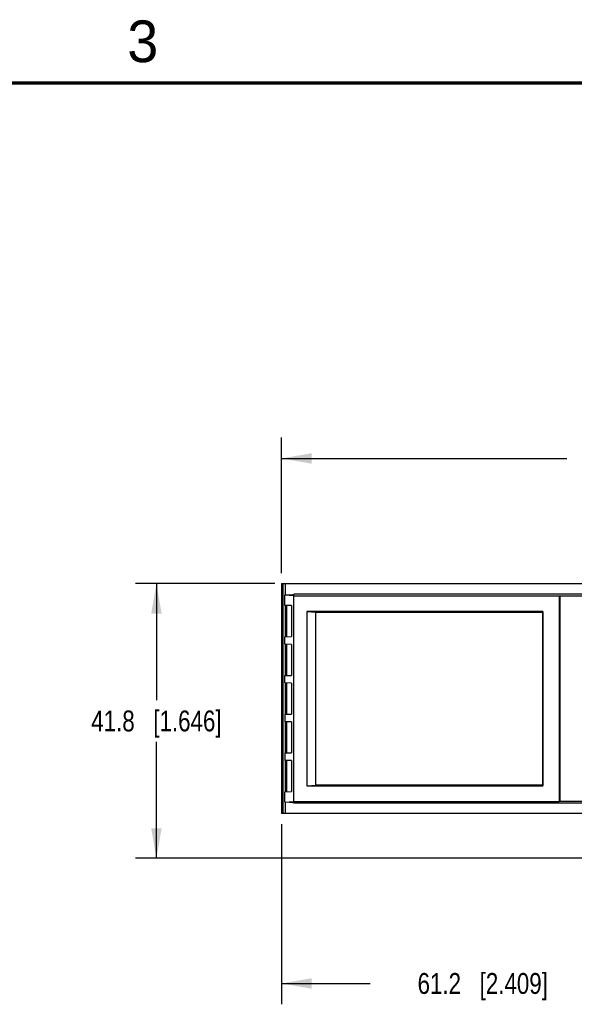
# Model space of a CAD drawing. Header units: inches. Extents: x 0 to 22, y 0 to 17.
# Tile 18 of 23: x 7.5 to 10.9, y 11 to 16.9. Entities that reach past the tile are written whole.
import ezdxf

# ---------------------------------------------------------------- set-up
doc = ezdxf.new("R2010")
doc.units = ezdxf.units.IN
doc.header["$LTSCALE"] = 1.21
doc.header["$MEASUREMENT"] = 0
doc.layers.get('0').update_dxf_attribs({"linetype": 'CONTINUOUS'})
doc.layers.add('DIMENSIONS', color=7, linetype='CONTINUOUS')
doc.styles.get("Standard").update_dxf_attribs({"font": 'txt', "width": 0.8})
doc.styles.add('TEXTSTYLE_2', font='txt')
doc.dimstyles.new('DIMSTYLE_1', dxfattribs={"dimtxt": 0.125, "dimasz": 0.18, "dimexe": 0.125, "dimexo": 0.0625, "dimgap": 0.0625, "dimtad": 0, "dimtih": 1, "dimtoh": 1, "dimdsep": 46, "dimtxsty": 'STANDARD', "dimblk": '_FILLED', "dimblk1": '_FILLED', "dimblk2": '_FILLED', "dimcen": 0.09, "dimadec": 0, "dimazin": 0, "dimtp": 0.01, "dimtm": 0.01, "dimtfac": 1, "dimtofl": 0, "dimtmove": 0, "dimatfit": 3, "dimldrblk": '_FILLED', "dimfxl": 1, "dimtolj": 1, "dimarcsym": 0})

# ---------------------------------------------------------------- blocks, each defined once
blk = doc.blocks.new('_FILLED')
at = {"color": 0, "linetype": 'BYBLOCK'}
blk.add_solid([(0, 0), (-1, 0.174), (-1, -0.174)], dxfattribs=at)
blk = doc.blocks.new('*D3')
at = {"layer": 'DIMENSIONS', "color": 2, "linetype": 'CONTINUOUS'}
for p, q in [((9.1121, 13.5629), (9.1121, 14.3754)), ((14.0777, 13.309), (14.0777, 14.3754)), ((9.1121, 14.2504), (10.8199, 14.2504)), ((14.0777, 14.2504), (12.3699, 14.2504))]:
    blk.add_line(p, q, dxfattribs=at)
at = {"layer": 'DIMENSIONS', "color": 2, "linetype": 'CONTINUOUS', "xscale": 0.18, "yscale": 0.18, "zscale": 0.18}
for p, rotation in [((9.1121, 14.2504), 180), ((14.0777, 14.2504), 359.999999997)]:
    blk.add_blockref('_FILLED', p, dxfattribs=dict(at, rotation=rotation))
at = {"layer": 'DIMENSIONS', "color": 2, "linetype": 'CONTINUOUS', "insert": (11.5949, 14.3129), "char_height": 0.125, "width": 1.425, "attachment_point": 2, "line_spacing_factor": 0.9}
blk.add_mtext('126.13{\\Ftxt.shx;\\W1.000000;\\H0.125000; }[4.966]', dxfattribs=at)
blk = doc.blocks.new('*D5')
at = {"layer": 'DIMENSIONS', "color": 2, "linetype": 'CONTINUOUS'}
for p, q in [((9.1121, 12.06), (9.1121, 10.9797)), ((11.5214, 11.8395), (11.5214, 10.9797)), ((9.1121, 11.1047), (9.6418, 11.1047)), ((11.5214, 11.1047), (10.9918, 11.1047))]:
    blk.add_line(p, q, dxfattribs=at)
at = {"layer": 'DIMENSIONS', "color": 2, "linetype": 'CONTINUOUS', "xscale": 0.18, "yscale": 0.18, "zscale": 0.18}
for p, rotation in [((9.1121, 11.1047), 180), ((11.5214, 11.1047), 359.9999999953)]:
    blk.add_blockref('_FILLED', p, dxfattribs=dict(at, rotation=rotation))
at = {"layer": 'DIMENSIONS', "color": 2, "linetype": 'CONTINUOUS', "insert": (10.3168, 11.1672), "char_height": 0.125, "width": 1.225, "attachment_point": 2, "line_spacing_factor": 0.9}
blk.add_mtext('61.2{\\Ftxt.shx;\\W1.000000;\\H0.125000; }[2.409]', dxfattribs=at)
blk = doc.blocks.new('*D6')
at = {"layer": 'DIMENSIONS', "color": 2, "linetype": 'CONTINUOUS'}
for p, q in [((9.0717, 13.5004), (8.2371, 13.5004)), ((8.3621, 13.5004), (8.3621, 12.8026)), ((8.3621, 11.8547), (8.3621, 12.5526)), ((10.9872, 11.8547), (8.2371, 11.8547))]:
    blk.add_line(p, q, dxfattribs=at)
at = {"layer": 'DIMENSIONS', "color": 2, "linetype": 'CONTINUOUS', "xscale": 0.18, "yscale": 0.18, "zscale": 0.18}
for p, rotation in [((8.3621, 13.5004), 89.9999999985), ((8.3621, 11.8547), 270)]:
    blk.add_blockref('_FILLED', p, dxfattribs=dict(at, rotation=rotation))
at = {"layer": 'DIMENSIONS', "color": 2, "linetype": 'CONTINUOUS', "insert": (8.3621, 12.7401), "char_height": 0.125, "width": 1.225, "attachment_point": 2, "line_spacing_factor": 0.9}
blk.add_mtext('41.8{\\Ftxt.shx;\\W1.000000;\\H0.125000; }[1.646]', dxfattribs=at)

msp = doc.modelspace()

# ---------------------------------------------------------------- linework, layer by layer
at = {"color": 7, "linetype": 'CONTINUOUS'}
for p, q in [((9.1121, 13.5004), (9.1121, 12.1225)), ((9.1121, 13.5004), (13.931, 13.5004)), ((9.1137, 12.1225), (9.1137, 13.5004)), ((9.1212, 12.1225), (9.1212, 13.5004)), ((9.1342, 13.5004), (9.1342, 13.4328)), ((9.1318, 13.3696), (9.1318, 13.4328)), ((9.183, 13.4271), (9.1318, 13.4316)), ((9.183, 13.4271), (9.183, 12.1958)), ((9.183, 13.4271), (10.7746, 13.4271)), ((9.1861, 13.4374), (9.1861, 13.4367)), ((11.2927, 13.4374), (9.1861, 13.4374)), ((10.7746, 13.4271), (10.7794, 13.4278)), ((10.7746, 13.4271), (10.7746, 12.1958)), ((10.7794, 13.4278), (10.7794, 12.1951)), ((10.7794, 13.4278), (11.1776, 13.4278)), ((9.1713, 13.3689), (9.1318, 13.3696)), ((9.1342, 13.3696), (9.1342, 13.1825)), ((9.1436, 13.1827), (9.1436, 13.3693)), ((9.1713, 13.3689), (9.1713, 13.1831)), ((9.2627, 13.3342), (9.2627, 12.2887)), ((9.2627, 13.3342), (9.3178, 13.3294)), ((10.6767, 13.3342), (9.2627, 13.3342)), ((10.6767, 13.3342), (10.6757, 13.3294)), ((10.6767, 13.3342), (10.6767, 12.2887)), ((9.3178, 12.2935), (9.3178, 13.3294)), ((9.3178, 13.3294), (10.6757, 13.3294)), ((10.6757, 13.3294), (10.6757, 12.2935)), ((9.1318, 13.1824), (9.1713, 13.1831)), ((9.1318, 13.1373), (9.1318, 13.1824)), ((9.1713, 13.1366), (9.1318, 13.1373)), ((9.1342, 13.1373), (9.1342, 12.9502)), ((9.1436, 12.9504), (9.1436, 13.1371)), ((9.1713, 13.1366), (9.1713, 12.9508)), ((9.1318, 12.9502), (9.1713, 12.9508)), ((9.1318, 12.905), (9.1318, 12.9502)), ((9.1713, 12.9044), (9.1318, 12.905)), ((9.1342, 12.905), (9.1342, 12.7179)), ((9.1436, 12.7181), (9.1436, 12.9048)), ((9.1713, 12.9044), (9.1713, 12.7185)), ((9.1318, 12.7179), (9.1713, 12.7185)), ((9.1318, 12.7179), (9.1318, 12.6727)), ((9.1713, 12.6721), (9.1318, 12.6727)), ((9.1342, 12.6727), (9.1342, 12.4856)), ((9.1436, 12.4858), (9.1436, 12.6725)), ((9.1713, 12.6721), (9.1713, 12.4862)), ((9.1318, 12.4856), (9.1713, 12.4862)), ((9.1318, 12.4856), (9.1318, 12.4404)), ((9.1713, 12.4398), (9.1318, 12.4404)), ((9.1342, 12.4404), (9.1342, 12.2533)), ((9.1436, 12.2535), (9.1436, 12.4402)), ((9.1713, 12.4398), (9.1713, 12.2539)), ((9.2627, 12.2887), (9.3178, 12.2935)), ((9.2627, 12.2887), (10.6767, 12.2887)), ((10.6757, 12.2935), (9.3178, 12.2935)), ((10.6757, 12.2935), (10.6767, 12.2887)), ((9.1318, 12.2533), (9.1713, 12.2539)), ((9.1318, 12.1901), (9.1318, 12.2533)), ((9.1318, 12.1913), (9.183, 12.1958)), ((9.1342, 12.1901), (9.1342, 12.1225)), ((9.183, 12.1958), (10.7746, 12.1958)), ((9.1861, 12.1862), (9.1861, 12.1855)), ((11.2927, 12.1855), (9.1861, 12.1855)), ((10.7794, 12.1951), (10.7746, 12.1958)), ((11.1776, 12.1951), (10.7794, 12.1951)), ((13.931, 12.1225), (9.1121, 12.1225))]:
    msp.add_line(p, q, dxfattribs=at)
at = {"color": 7, "linetype": 'CONTINUOUS', "const_width": 0.02}
msp.add_lwpolyline([(21.5, 16.5), (0.5, 16.5)], dxfattribs=at)
at = {"color": 7, "linetype": 'CONTINUOUS'}
for centre, start_param, end_param in [((8.7254, 13.4367), 5.784956, 6.375546), ((8.7254, 12.1862), -0.092361, 0.49823)]:
    msp.add_ellipse(centre, major_axis=(0.4627, 0), ratio=0.017455, start_param=start_param, end_param=end_param, dxfattribs=at)

# ---------------------------------------------------------------- texts
at = {"color": 2, "linetype": 'CONTINUOUS', "insert": (8.1875, 16.875), "char_height": 0.25, "width": 0.25, "attachment_point": 1, "line_spacing_factor": 0.9, "style": 'TEXTSTYLE_2'}
msp.add_mtext('3', dxfattribs=at)

# ---------------------------------------------------------------- dimensions: what is measured, and where the dimension line sits
at = {"layer": 'DIMENSIONS', "color": 2, "linetype": 'CONTINUOUS'}
for base, p1, p2, picture, middle in [((14.0777, 14.2504), (9.1121, 13.5004), (14.0777, 13.2465), '*D3', (11.5949, 14.2504)), ((11.5214, 11.1047), (9.1121, 12.1225), (11.5214, 11.902), '*D5', (10.3168, 11.1047))]:
    dim = msp.add_linear_dim(base=base, p1=p1, p2=p2, dimstyle='DIMSTYLE_1', dxfattribs=at)
    dim.commit()
    dim.dimension.update_dxf_attribs({"geometry": picture, "text_midpoint": middle, "dimtype": 160})
dim = msp.add_linear_dim(base=(8.3621, 13.5004), p1=(11.0497, 11.8547), p2=(9.1342, 13.5004), angle=90, dimstyle='DIMSTYLE_1', dxfattribs=at)
dim.commit()
dim.dimension.update_dxf_attribs({"geometry": '*D6', "text_midpoint": (8.3621, 12.6776), "dimtype": 160})

doc.saveas('drawing.dxf')
